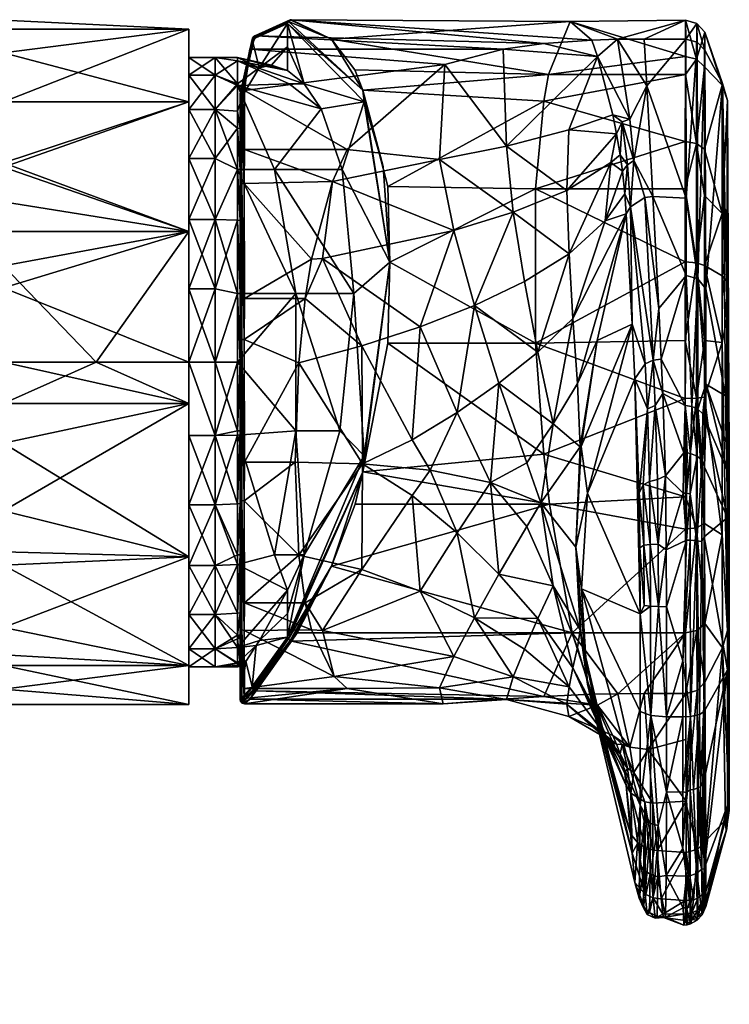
# Model space of a CAD drawing. Header units: centimetres. Extents: x -7.2 to 4.3, y -21.6 to 5.9.
# Tile 6 of 6: x -0.7 to 4.3, y -1.3 to 5.7. Entities that reach past the tile are written whole.
import ezdxf

# ---------------------------------------------------------------- set-up
doc = ezdxf.new("R2010")
doc.units = ezdxf.units.CM
doc.layers.get('0').update_dxf_attribs({"true_color": 0x5890e1})

msp = doc.modelspace()

# ---------------------------------------------------------------- meshes
at = {"color": 121, "true_color": 0xa6e5e5}
mesh = msp.add_polyface(dxfattribs=at)
corners = [(0.4824, 4.1826, 46.8178), (0.4824, 5.105, 46.1488), (-0.8384, 4.6702, 46.5474), (-0.8384, 5.105, 46.1488), (-0.8384, 5.4535, 45.6122), (0.4824, 5.6228, 45.1338), (-0.8384, 5.6228, 45.1338), (-0.8384, 5.687, 44.6901), (0.4824, 5.6228, 43.9942), (-0.8384, 5.6228, 43.9942), (-0.8384, 5.105, 42.9793), (0.4824, 5.105, 42.9793), (-0.8384, 4.6401, 42.5594), (0.4824, 4.1826, 42.3102), (-1.0033, 4.5597, 42.5027), (-0.8384, 4.3939, 42.4096), (-1.3357, 5.6804, 44.7217), (0.4824, 4.7003, 46.1991), (0.4824, 5.2943, 45.3386), (0.4824, 5.4203, 44.3007), (0.4824, 5.0495, 43.3232), (0.4824, 4.267, 42.6298), (0.8481, 4.9144, 45.9562), (0.8481, 4.6229, 46.244), (0.8481, 5.1608, 46.0316), (0.8481, 4.5086, 46.618), (0.8481, 4.2596, 46.4841), (0.8501, 4.5142, 46.6272), (0.8281, 4.6229, 46.2482), (0.8281, 4.9168, 45.9584), (0.8281, 5.2332, 45.4531), (0.8281, 5.0392, 45.7977), (0.8704, 5.1594, 45.5871), (0.6684, 4.7003, 42.929), (0.6684, 4.267, 42.6298), (0.6684, 5.0495, 43.3232), (0.6684, 5.2943, 43.7894), (0.6684, 5.4203, 44.3007), (0.6684, 5.4203, 44.8274), (0.6684, 4.267, 46.4982), (0.6684, 4.7003, 46.1991), (0.6684, 5.0495, 45.8048), (0.6684, 5.2943, 45.3386), (0.8281, 4.6229, 42.8798), (0.8281, 5.2215, 43.6492), (0.8281, 5.3973, 44.2274), (0.8281, 5.4212, 44.6662)]
mesh.append_faces([[corners[k] for k in face] for face in [(0, 1, 2), (2, 1, 3), (3, 1, 4), (4, 1, 5), (6, 5, 7), (6, 4, 5), (5, 8, 7), (7, 8, 9), (9, 8, 10), (10, 8, 11), (12, 11, 13), (12, 10, 11), (12, 14, 10), (12, 15, 14), (9, 16, 7), (16, 6, 7), (1, 17, 18), (5, 18, 19), (8, 19, 20), (11, 20, 21), (13, 11, 21), (11, 8, 20), (8, 5, 19), (5, 1, 18), (1, 0, 17), (22, 23, 24), (24, 23, 25), (25, 23, 26), (24, 25, 27), (28, 26, 23), (29, 23, 22), (30, 31, 32), (31, 29, 22), (29, 28, 23), (21, 33, 34), (21, 20, 33), (33, 20, 35), (35, 20, 36), (36, 20, 19), (37, 19, 38), (37, 36, 19), (39, 40, 17), (17, 40, 41), (18, 41, 42), (38, 18, 42), (38, 19, 18), (18, 17, 41), (43, 34, 33), (35, 43, 33), (35, 44, 43), (35, 36, 44), (44, 36, 45), (45, 36, 37), (46, 37, 38), (30, 38, 42), (41, 30, 42), (41, 31, 30), (41, 29, 31), (41, 40, 29), (29, 40, 28), (28, 40, 39), (30, 46, 38), (46, 45, 37)]], dxfattribs={"color": 121})
mesh = msp.add_polyface(dxfattribs=at)
corners = [(1.1852, 5.3282, 44.3882), (1.0701, 5.366, 44.7089), (1.1852, 5.4953, 44.4393), (0.982, 5.3472, 45.0067), (1.1852, 5.6625, 44.4904), (0.9327, 5.5484, 45.2877), (0.8704, 5.1594, 45.5871), (0.8481, 5.1608, 46.0316), (0.8481, 4.9144, 45.9562), (1.7299, 5.1044, 43.0098), (1.5746, 4.6229, 43.2362), (1.4244, 5.0552, 43.7295), (1.3027, 5.2331, 44.0766), (1.913, 3.9626, 42.239), (3.0096, 5.5203, 45.4584), (1.2132, 5.6894, 44.5012), (0.9624, 5.5754, 45.3032), (2.7196, 5.4807, 45.5528), (0.917, 5.4807, 45.5528), (2.3049, 5.3705, 45.771), (0.8786, 5.185, 46.0502), (1.6095, 4.7659, 46.4754), (0.8786, 4.7659, 46.4754), (1.5047, 4.5364, 46.6366), (0.875, 4.5243, 46.6436), (2.2677, 4.6948, 46.5721), (1.665, 5.3318, 43.2915), (1.7201, 5.1883, 43.0887), (1.4975, 5.5512, 43.7545), (1.191, 5.6776, 44.4924), (1.8651, 4.6431, 42.5654), (1.2032, 5.6874, 44.4972), (0.8501, 4.5142, 46.6272), (0.8501, 5.1694, 46.0382), (0.8584, 4.5205, 46.6374), (0.8613, 5.1807, 46.0469), (0.9516, 5.5742, 45.3001), (0.9348, 5.5589, 45.2916), (0.9414, 5.5684, 45.296), (0.8281, 5.0392, 45.7977), (0.8281, 5.2332, 45.4531), (0.8281, 5.4212, 44.6662), (0.8281, 5.3973, 44.2274), (1.1966, 5.2331, 43.9312), (0.8281, 5.2215, 43.6492), (1.0921, 4.6229, 42.9564), (0.8281, 4.6229, 42.8798)]
mesh.append_faces([[corners[k] for k in face] for face in [(0, 1, 2), (2, 1, 3), (4, 3, 5), (4, 2, 3), (3, 6, 5), (5, 6, 7), (7, 6, 8), (9, 10, 11), (12, 9, 11), (12, 4, 9), (12, 2, 4), (12, 0, 2), (9, 13, 10), (14, 15, 16), (17, 16, 18), (19, 18, 20), (21, 20, 22), (23, 22, 24), (23, 21, 22), (21, 19, 20), (25, 21, 23), (26, 27, 28), (4, 27, 9), (4, 29, 27), (27, 30, 9), (27, 29, 28), (29, 31, 28), (28, 31, 15), (30, 27, 13), (7, 32, 33), (33, 34, 24), (35, 24, 22), (20, 35, 22), (35, 33, 24), (32, 34, 33), (16, 15, 36), (18, 36, 35), (20, 18, 35), (5, 37, 29), (4, 5, 29), (5, 7, 37), (37, 7, 33), (38, 33, 35), (36, 38, 35), (36, 31, 38), (36, 15, 31), (18, 16, 36), (29, 37, 38), (31, 29, 38), (37, 33, 38), (39, 8, 6), (40, 6, 3), (41, 3, 1), (0, 41, 1), (0, 42, 41), (0, 12, 42), (42, 12, 43), (44, 43, 11), (45, 11, 10), (45, 46, 44), (11, 45, 44), (12, 11, 43), (44, 42, 43), (41, 40, 3)]], dxfattribs={"color": 121})
mesh = msp.add_polyface(dxfattribs=at)
corners = [(2.9497, 4.4849, 42.4604), (1.913, 3.9626, 42.239), (1.898, 4.5021, 42.4705), (3.0096, 5.1091, 42.984), (1.7201, 5.1883, 43.0887), (3.0441, 5.3, 43.2409), (1.665, 5.3318, 43.2915), (1.4975, 5.5512, 43.7545), (3.1968, 5.6764, 44.3046), (1.2132, 5.6894, 44.5012), (3.3508, 5.5442, 45.395), (3.0096, 5.5203, 45.4584), (2.3049, 5.3705, 45.771), (2.7196, 5.4807, 45.5528), (0.917, 5.4807, 45.5528), (0.9624, 5.5754, 45.3032), (2.9506, 3.3859, 42.1293), (3.5335, 5.55, 45.3788), (4.0191, 5.685, 44.4047), (4.0176, 5.428, 43.464), (4.0164, 3.9647, 42.2322), (4.0167, 4.822, 42.6985), (4.0173, 5.3, 43.2409), (3.5966, 4.3066, 48.3925), (3.4464, 4.2564, 47.8177), (3.2167, 3.5631, 47.993), (3.5863, 4.4493, 48.0284), (3.5687, 4.6103, 47.6389), (3.4872, 4.6718, 47.303), (3.5526, 4.7264, 47.3668), (3.5276, 4.8764, 47.0205), (3.1729, 4.4737, 47.1086), (3.1879, 4.9055, 46.6236), (3.5008, 5.013, 46.7059), (3.3912, 5.4284, 45.7038), (2.7434, 4.7902, 46.5799), (2.2677, 4.6948, 46.5721), (1.6095, 4.7659, 46.4754), (2.3681, 4.1897, 46.9235), (2.5149, 3.6549, 47.2213), (2.7918, 4.3181, 46.9913), (1.5047, 4.5364, 46.6366), (2.8719, 3.8258, 47.3662), (3.1895, 4.0218, 47.5569), (3.6508, 4.6874, 47.6601), (3.6224, 4.9812, 46.9013), (3.5668, 4.9611, 46.898), (3.6052, 4.6553, 47.6513), (3.6272, 4.3572, 48.4079), (1.8651, 4.6431, 42.5654), (1.7299, 5.1044, 43.0098)]
mesh.append_faces([[corners[k] for k in face] for face in [(0, 1, 2), (3, 2, 4), (5, 4, 6), (7, 5, 6), (7, 8, 5), (7, 9, 8), (8, 9, 10), (10, 9, 11), (12, 13, 14), (13, 11, 15), (5, 3, 4), (3, 0, 2), (0, 16, 1), (17, 18, 8), (10, 17, 8), (8, 19, 5), (20, 16, 0), (0, 3, 21), (3, 5, 22), (23, 24, 25), (23, 26, 24), (24, 26, 27), (28, 27, 29), (30, 28, 29), (30, 31, 28), (30, 32, 31), (30, 33, 32), (32, 33, 34), (35, 34, 13), (12, 35, 13), (12, 36, 35), (12, 37, 36), (10, 11, 34), (34, 11, 13), (38, 39, 40), (36, 40, 35), (36, 38, 40), (36, 41, 38), (39, 42, 40), (42, 43, 40), (40, 43, 31), (35, 31, 32), (34, 35, 32), (35, 40, 31), (25, 24, 43), (43, 24, 28), (31, 43, 28), (28, 24, 27), (44, 45, 46), (47, 46, 29), (27, 47, 29), (27, 26, 47), (47, 26, 48), (10, 34, 17), (17, 34, 45), (45, 34, 33), (46, 33, 30), (29, 46, 30), (26, 23, 48), (46, 45, 33), (47, 44, 46), (49, 1, 50), (1, 4, 2)]], dxfattribs={"color": 121})
mesh = msp.add_polyface(dxfattribs=at)
corners = [(4.3138, 4.0811, 42.7724), (4.3174, 5.1139, 45.2191), (4.3138, 3.8291, 42.6759), (4.2794, 4.3099, 42.7476), (4.2807, 5.2242, 43.8371), (4.3275, 2.9811, 50.5073), (4.153, 4.7679, 42.7627), (4.1539, 5.3529, 43.5018), (4.1528, 4.4377, 42.5301), (4.1526, 3.9402, 42.3126), (4.2793, 3.8664, 42.5537), (4.1553, 5.601, 44.41), (4.283, 5.2346, 45.2617), (4.1569, 5.4725, 45.3454), (4.1631, 3.7731, 49.8811), (4.3033, 3.0123, 50.743), (4.0207, 5.5519, 45.3736), (4.0191, 5.685, 44.4047), (3.7233, 5.5519, 45.3735), (3.5335, 5.55, 45.3788), (4.0176, 5.428, 43.464), (3.1968, 5.6764, 44.3046), (3.0441, 5.3, 43.2409), (4.0173, 5.3, 43.2409), (3.0096, 5.1091, 42.984), (4.0167, 4.822, 42.6985), (2.9497, 4.4849, 42.4604), (4.0165, 4.4849, 42.4604), (4.0164, 3.9647, 42.2322), (4.1008, 5.5304, 45.3658), (4.0991, 5.6625, 44.4085), (4.0968, 4.808, 42.7163), (4.0964, 3.9581, 42.2538), (4.0977, 5.4084, 43.4756), (4.107, 3.8437, 49.886), (4.0237, 4.4181, 48.4635), (4.0228, 3.8673, 49.8952), (3.8281, 3.6335, 50.4873), (3.7859, 4.4306, 48.4304), (3.7423, 5.2195, 46.3031), (3.5966, 4.3066, 48.3925), (3.6382, 3.5226, 50.4156), (3.6272, 4.3572, 48.4079), (3.7292, 4.4229, 48.4281), (3.7876, 3.265, 51.3702), (3.6224, 4.9812, 46.9013), (3.6508, 4.6874, 47.6601), (3.6052, 4.6553, 47.6513)]
mesh.append_faces([[corners[k] for k in face] for face in [(0, 1, 2), (0, 3, 1), (1, 3, 4), (1, 5, 2), (6, 7, 4), (3, 6, 4), (3, 8, 6), (3, 9, 8), (3, 10, 9), (7, 11, 4), (4, 11, 12), (12, 11, 13), (13, 14, 12), (12, 14, 15), (16, 17, 18), (18, 17, 19), (17, 20, 21), (22, 20, 23), (24, 23, 25), (26, 25, 27), (28, 26, 27), (29, 13, 30), (16, 30, 17), (16, 29, 30), (6, 31, 7), (6, 8, 31), (31, 8, 32), (27, 32, 28), (27, 31, 32), (27, 25, 31), (31, 25, 23), (33, 23, 20), (17, 33, 20), (17, 30, 33), (33, 30, 11), (7, 33, 11), (7, 31, 33), (33, 31, 23), (8, 9, 32), (11, 30, 13), (1, 4, 12), (3, 0, 10), (10, 0, 2), (1, 12, 5), (14, 13, 34), (16, 35, 29), (29, 35, 34), (13, 29, 34), (35, 36, 34), (37, 36, 38), (36, 35, 38), (38, 35, 39), (39, 35, 16), (18, 39, 16), (40, 41, 42), (43, 37, 38), (43, 42, 44), (18, 19, 39), (39, 19, 45), (46, 42, 43), (38, 46, 43), (38, 39, 46), (46, 39, 45), (42, 46, 47)]], dxfattribs={"color": 121})
mesh = msp.add_polyface(dxfattribs=at)
corners = [(4.3138, 3.8291, 42.6759), (4.3275, 2.9811, 50.5073), (4.3305, 1.0998, 51.603), (4.3033, 3.0123, 50.743), (4.1631, 3.7731, 49.8811), (4.1632, 3.0947, 51.5367), (4.3074, 2.6784, 51.3901), (4.3118, 2.4839, 51.656), (4.1622, 2.8339, 52.1131), (4.3171, 2.1463, 51.842), (4.1545, 2.5046, 52.6179), (4.283, 5.2346, 45.2617), (4.3287, 2.6698, 51.1353), (4.3301, 2.2218, 51.6769), (4.107, 3.8437, 49.886), (4.1071, 2.9163, 52.1192), (4.1415, 2.8844, 52.1047), (4.1365, 2.5519, 52.6371), (4.0228, 3.8673, 49.8952), (4.0633, 2.9366, 52.1282), (4.1017, 2.5814, 52.6646), (4.0989, 1.9793, 52.9564), (4.0171, 2.9432, 52.1313), (4.0551, 2.6007, 52.6818), (4.0521, 2.3151, 52.8884), (4.0301, 2.6054, 52.6859), (4.0267, 2.318, 52.8943), (4.0056, 2.6065, 52.6876), (4.0017, 2.3191, 52.896), (4.1508, 2.0071, 52.8601), (3.8766, 2.443, 52.8258), (3.858, 3.0294, 51.9414), (3.8463, 3.2735, 51.3725), (3.8281, 3.6335, 50.4873), (3.8182, 2.4157, 52.8332), (3.8028, 2.9438, 52.1091), (3.7876, 3.265, 51.3702), (4.3138, 3.5602, 42.614), (4.3174, 1.3417, 44.0659), (4.2794, 3.3903, 42.4666), (4.2793, 3.8664, 42.5537), (4.1526, 3.9402, 42.3126), (4.1528, 3.4059, 42.2147), (4.153, 3.0022, 42.2229), (4.2807, 2.0228, 42.8587), (4.1539, 2.1039, 42.5085), (4.0964, 3.9581, 42.2538), (4.0968, 2.9949, 42.162), (4.0165, 3.4058, 42.1305), (4.0167, 2.9932, 42.1393), (4.0164, 3.9647, 42.2322), (4.0173, 2.2937, 42.3217), (4.0977, 2.0725, 42.4557)]
mesh.append_faces([[corners[k] for k in face] for face in [(0, 1, 2), (3, 4, 5), (6, 5, 7), (6, 3, 5), (5, 8, 7), (7, 8, 9), (9, 8, 10), (1, 11, 3), (12, 3, 6), (13, 6, 7), (13, 12, 6), (12, 1, 3), (5, 14, 15), (16, 15, 17), (8, 17, 10), (8, 16, 17), (8, 5, 16), (16, 5, 15), (14, 18, 19), (15, 19, 20), (17, 20, 21), (18, 22, 19), (19, 22, 23), (20, 23, 24), (23, 22, 25), (26, 25, 27), (28, 26, 27), (24, 23, 26), (26, 23, 25), (5, 4, 14), (10, 17, 29), (19, 23, 20), (21, 20, 24), (15, 14, 19), (15, 20, 17), (27, 25, 22), (30, 28, 27), (31, 27, 22), (32, 22, 18), (33, 32, 18), (32, 31, 22), (31, 30, 27), (34, 30, 35), (30, 31, 35), (31, 32, 36), (37, 38, 39), (37, 0, 38), (40, 39, 41), (41, 39, 42), (42, 39, 43), (43, 39, 44), (45, 43, 44), (41, 42, 46), (46, 42, 47), (48, 47, 49), (48, 46, 47), (48, 50, 46), (42, 43, 47), (47, 43, 45), (51, 47, 52), (51, 49, 47), (52, 47, 45), (0, 37, 40), (40, 37, 39)]], dxfattribs={"color": 121})
mesh = msp.add_polyface(dxfattribs=at)
corners = [(-0.8384, 3.2518, 47.0024), (0.4824, 3.2518, 47.0024), (-0.8384, 3.7801, 46.9445), (0.4824, 4.1826, 46.8178), (-0.8384, 4.1826, 46.8178), (-0.8384, 4.6702, 46.5474), (-0.8384, 4.3939, 42.4096), (0.4824, 4.1826, 42.3102), (-0.8384, 3.9382, 42.2243), (-0.8384, 4.6401, 42.5594), (0.4824, 3.2518, 42.1256), (-0.178, 3.2518, 42.1256), (-0.8384, 3.2518, 42.1256), (-0.8798, 3.8341, 46.9319), (-1.3631, 4.2377, 46.806), (-1.3917, 3.6629, 42.1029), (-1.0033, 4.5597, 42.5027), (0.4824, 2.9579, 42.1434), (-0.8384, 2.9579, 42.1434), (-0.8384, 2.6747, 42.1949), (0.4824, 1.8666, 42.5572), (-0.8384, 2.1923, 46.7602), (0.4824, 1.8666, 46.5708), (0.4824, 2.9579, 46.9846), (-0.8384, 2.9579, 46.9846), (-1.3576, 2.782, 42.1231), (-1.3432, 3.2518, 42.0783), (0.4824, 3.2518, 42.3796), (0.4824, 2.2366, 42.6298), (0.4824, 2.7291, 46.6849), (0.4824, 3.2518, 46.7484), (0.4824, 3.7745, 46.6849), (0.4824, 4.7003, 46.1991), (0.4824, 4.267, 42.6298), (0.6684, 3.7745, 42.4431), (0.6684, 3.2518, 42.3796), (0.6684, 4.267, 42.6298), (0.6684, 2.2366, 42.6298), (0.6684, 2.7291, 42.4431), (0.6684, 2.2366, 46.4982), (0.6684, 2.7291, 46.6849), (0.6684, 3.2518, 46.7484), (0.6684, 3.7745, 46.6849), (0.6684, 4.267, 46.4982), (0.8281, 3.7411, 42.4481), (0.8281, 4.6229, 42.8798), (0.8281, 4.2611, 46.487), (0.8281, 3.7411, 46.6799), (0.8281, 3.2518, 46.7358), (0.8281, 2.7625, 46.6799), (0.8281, 2.2425, 46.487), (0.8281, 2.732, 42.4554), (0.8281, 3.2518, 42.3922)]
mesh.append_faces([[corners[k] for k in face] for face in [(0, 1, 2), (2, 1, 3), (4, 3, 5), (4, 2, 3), (6, 7, 8), (6, 9, 7), (10, 11, 7), (7, 11, 8), (8, 11, 12), (4, 13, 2), (4, 5, 14), (12, 15, 8), (16, 6, 8), (10, 17, 11), (11, 17, 18), (12, 11, 18), (18, 17, 19), (19, 17, 20), (21, 22, 23), (24, 23, 0), (24, 21, 23), (23, 1, 0), (19, 25, 18), (26, 12, 18), (17, 10, 27), (28, 17, 27), (28, 20, 17), (23, 29, 30), (1, 30, 31), (3, 31, 32), (7, 33, 27), (10, 7, 27), (3, 1, 31), (1, 23, 30), (23, 22, 29), (34, 35, 27), (33, 34, 27), (33, 36, 34), (37, 28, 38), (29, 39, 40), (30, 40, 41), (31, 41, 42), (43, 31, 42), (43, 32, 31), (30, 29, 40), (28, 27, 38), (38, 27, 35), (31, 30, 41), (34, 44, 35), (34, 36, 44), (44, 36, 45), (46, 43, 42), (47, 42, 41), (48, 41, 49), (48, 47, 41), (41, 40, 49), (49, 40, 50), (50, 40, 39), (37, 38, 51), (51, 38, 52), (52, 38, 35), (44, 52, 35), (47, 46, 42)]], dxfattribs={"color": 121})
mesh = msp.add_polyface(dxfattribs=at)
corners = [(1.5573, 2.7625, 42.709), (1.7299, 2.585, 42.2396), (1.3023, 1.8807, 43.0527), (1.6564, 3.7411, 42.77), (1.913, 3.9626, 42.239), (1.5746, 4.6229, 43.2362), (0.8481, 3.7411, 46.6766), (0.8481, 4.5086, 46.618), (0.8481, 4.2596, 46.4841), (0.8481, 3.4101, 46.9667), (0.8481, 3.2518, 46.7325), (0.8481, 2.7625, 46.6766), (0.8481, 2.2753, 46.7651), (0.8481, 2.244, 46.4841), (1.3553, 3.9857, 46.8893), (0.875, 4.5243, 46.6436), (0.8786, 3.7042, 46.96), (1.3105, 3.7042, 46.96), (0.875, 3.4121, 46.9967), (1.2646, 3.2474, 47.0024), (0.8786, 2.5389, 46.8958), (1.2397, 2.5389, 46.8958), (0.875, 2.2632, 46.7925), (1.5047, 4.5364, 46.6366), (1.7174, 2.5265, 46.9364), (1.7144, 3.3681, 47.0313), (1.4331, 3.9885, 46.889), (2.3681, 4.1897, 46.9235), (2.13, 3.5018, 47.1085), (1.2658, 1.8781, 46.5786), (1.7201, 2.4714, 42.2581), (0.8501, 2.271, 46.7749), (0.8501, 3.4108, 46.9775), (0.8501, 4.5142, 46.6272), (0.8584, 2.2661, 46.7859), (0.8584, 3.4116, 46.9895), (0.8584, 4.5205, 46.6374), (0.8281, 2.2425, 46.487), (0.8281, 2.7625, 46.6799), (0.8281, 3.2518, 46.7358), (0.8281, 3.7411, 46.6799), (0.8281, 4.2611, 46.487), (1.0921, 4.6229, 42.9564), (1.2426, 3.7411, 42.5593), (1.2426, 2.7625, 42.5593), (0.8281, 3.2518, 42.3922), (0.8281, 2.732, 42.4554), (0.8281, 3.7411, 42.4481), (0.8281, 4.6229, 42.8798), (1.0921, 1.8807, 42.9564), (0.8281, 4.6229, 46.2482), (0.6684, 4.267, 46.4982)]
mesh.append_faces([[corners[k] for k in face] for face in [(0, 1, 2), (0, 3, 1), (1, 3, 4), (4, 3, 5), (6, 7, 8), (6, 9, 7), (6, 10, 9), (9, 10, 11), (12, 11, 13), (12, 9, 11), (14, 15, 16), (17, 16, 18), (19, 18, 20), (21, 20, 22), (21, 19, 20), (19, 17, 18), (17, 14, 16), (14, 23, 15), (21, 24, 19), (19, 24, 25), (17, 25, 26), (14, 26, 23), (14, 17, 26), (27, 23, 26), (28, 26, 25), (17, 19, 25), (29, 24, 21), (4, 30, 1), (9, 31, 32), (7, 32, 33), (32, 34, 35), (33, 35, 36), (16, 15, 18), (7, 9, 32), (9, 12, 31), (35, 22, 18), (36, 18, 15), (36, 35, 18), (34, 22, 35), (31, 34, 32), (32, 35, 33), (18, 22, 20), (37, 13, 11), (38, 11, 10), (39, 10, 40), (39, 38, 10), (10, 6, 40), (40, 6, 41), (41, 6, 8), (3, 42, 5), (3, 43, 42), (3, 0, 43), (43, 0, 44), (45, 44, 46), (45, 43, 44), (45, 47, 43), (43, 47, 48), (0, 2, 44), (46, 44, 49), (50, 41, 8), (38, 37, 11), (42, 43, 48), (41, 50, 51)]], dxfattribs={"color": 121})
mesh = msp.add_polyface(dxfattribs=at)
corners = [(1.7201, 2.4714, 42.2581), (3.051, 2.2392, 42.3458), (1.6651, 2.2392, 42.3459), (3.0096, 2.5956, 42.2156), (1.898, 3.3859, 42.1293), (2.9506, 3.3859, 42.1293), (1.913, 3.9626, 42.239), (4.0164, 3.9647, 42.2322), (4.0165, 3.4058, 42.1305), (4.0167, 2.9932, 42.1393), (4.0173, 2.2937, 42.3217), (3.276, 2.6503, 48.9608), (3.2371, 1.9334, 48.8764), (3.3216, 2.3177, 50.0504), (3.6382, 3.5226, 50.4156), (3.6579, 3.132, 51.3741), (3.3883, 3.4048, 48.8116), (3.5966, 4.3066, 48.3925), (3.6951, 1.4598, 52.86), (3.688, 2.3184, 52.7503), (3.7168, 2.3772, 52.7752), (3.7468, 2.919, 52.0989), (3.7315, 3.2397, 51.3608), (3.6272, 4.3572, 48.4079), (3.7621, 2.4006, 52.8109), (3.8028, 2.9438, 52.1091), (3.8182, 2.4157, 52.8332), (3.858, 3.0294, 51.9414), (3.7876, 3.265, 51.3702), (3.8463, 3.2735, 51.3725), (3.8281, 3.6335, 50.4873), (3.7292, 4.4229, 48.4281), (1.7144, 3.3681, 47.0313), (1.7174, 2.5265, 46.9364), (2.0728, 2.6986, 47.0841), (2.13, 3.5018, 47.1085), (2.3929, 2.893, 47.2718), (2.5149, 3.6549, 47.2213), (2.69, 3.1021, 47.4861), (2.9678, 3.3234, 47.7229), (3.0768, 2.8127, 48.0642), (3.2167, 3.5631, 47.993), (3.2503, 3.1005, 48.4217), (3.2676, 2.6481, 48.8691), (2.9888, 2.2495, 47.8422), (2.8892, 2.5339, 47.7233), (2.6301, 2.3946, 47.3677), (2.1991, 2.4813, 47.0843), (2.3681, 4.1897, 46.9235), (1.4331, 3.9885, 46.889), (3.1895, 4.0218, 47.5569), (2.8719, 3.8258, 47.3662), (2.3929, 2.0352, 47.0095), (2.0728, 2.3012, 46.9626)]
mesh.append_faces([[corners[k] for k in face] for face in [(0, 1, 2), (0, 3, 1), (0, 4, 3), (3, 4, 5), (5, 4, 6), (7, 8, 5), (5, 8, 9), (3, 9, 10), (3, 5, 9), (1, 3, 10), (11, 12, 13), (14, 13, 15), (14, 11, 13), (14, 16, 11), (14, 17, 16), (18, 19, 15), (13, 18, 15), (19, 20, 21), (15, 21, 22), (14, 22, 23), (24, 25, 21), (20, 24, 21), (26, 25, 24), (25, 27, 28), (21, 28, 22), (21, 25, 28), (28, 29, 30), (31, 28, 30), (28, 23, 22), (14, 15, 22), (15, 19, 21), (32, 33, 34), (35, 34, 36), (37, 36, 38), (39, 38, 40), (41, 40, 42), (17, 42, 16), (17, 41, 42), (34, 35, 32), (12, 11, 43), (43, 11, 16), (42, 43, 16), (42, 40, 43), (43, 40, 44), (44, 40, 45), (46, 45, 38), (36, 46, 38), (36, 47, 46), (36, 34, 47), (47, 34, 33), (46, 44, 45), (36, 37, 35), (35, 37, 48), (49, 35, 48), (41, 50, 39), (40, 41, 39), (39, 50, 51), (37, 39, 51), (37, 38, 39), (38, 45, 40), (47, 52, 46), (47, 33, 53), (6, 4, 0)]], dxfattribs={"color": 121})
mesh = msp.add_polyface(dxfattribs=at)
corners = [(4.3305, 1.0998, 51.603), (4.3275, 2.9811, 50.5073), (4.3287, 2.6698, 51.1353), (4.3305, 1.645, 51.7282), (4.3301, 2.2218, 51.6769), (4.1508, 2.0071, 52.8601), (4.3171, 2.1463, 51.842), (4.1545, 2.5046, 52.6179), (4.3184, 1.0613, 51.7287), (4.1508, 0.7642, 52.7006), (3.2112, 1.3243, 43.0705), (4.0176, 2.0628, 42.4352), (4.0191, 1.3237, 43.0713), (3.5357, 0.8908, 43.9543), (3.7233, 0.8923, 43.9488), (4.0207, 0.8923, 43.9489), (4.3118, 2.4839, 51.656), (4.1338, 1.9735, 52.9143), (4.0989, 1.9793, 52.9564), (4.1178, 0.743, 52.7698), (4.1365, 2.5519, 52.6371), (4.0521, 2.3151, 52.8884), (4.0514, 1.9831, 52.9834), (4.053, 0.7296, 52.8137), (4.0004, 1.1261, 52.9289), (4.0005, 0.7269, 52.8227), (4.0017, 2.3191, 52.896), (4.0257, 1.9841, 52.99), (4.0267, 2.318, 52.8943), (3.8842, 0.7269, 52.8227), (3.883, 1.5095, 52.9933), (3.8811, 1.9162, 52.9999), (3.8766, 2.443, 52.8258), (3.7709, 0.737, 52.7896), (3.8251, 1.5116, 52.9849), (3.7696, 1.5141, 52.9589), (3.7672, 1.9531, 52.961), (3.8228, 1.9566, 52.9871), (3.7168, 2.3772, 52.7752), (3.7621, 2.4006, 52.8109), (3.8182, 2.4157, 52.8332), (3.7221, 1.9479, 52.9197), (4.3275, 0.1528, 49.6426), (4.3138, 3.8291, 42.6759), (4.3174, 1.3417, 44.0659), (4.2807, 2.0228, 42.8587), (4.2794, 3.3903, 42.4666), (4.1539, 2.1039, 42.5085), (4.1553, 1.3904, 43.1227), (4.283, 1.2178, 44.0336), (4.1569, 0.9738, 43.97), (4.0977, 2.0725, 42.4557), (4.0991, 1.3403, 43.0871), (4.1008, 0.9143, 43.9546), (4.0173, 2.2937, 42.3217), (4.3305, 0.5641, 51.395)]
mesh.append_faces([[corners[k] for k in face] for face in [(0, 1, 2), (3, 2, 4), (3, 0, 2), (5, 6, 7), (5, 8, 6), (5, 9, 8), (10, 11, 12), (13, 12, 14), (12, 15, 14), (6, 4, 16), (6, 3, 4), (6, 8, 3), (3, 8, 0), (17, 18, 19), (9, 17, 19), (9, 5, 17), (17, 5, 20), (18, 17, 20), (18, 21, 22), (23, 22, 24), (25, 23, 24), (26, 27, 28), (21, 27, 22), (21, 28, 27), (27, 24, 22), (22, 23, 18), (18, 23, 19), (25, 24, 29), (29, 24, 30), (30, 24, 27), (31, 27, 26), (32, 31, 26), (31, 30, 27), (33, 29, 34), (35, 34, 36), (29, 30, 34), (34, 30, 31), (37, 31, 32), (38, 36, 39), (39, 36, 37), (40, 37, 32), (40, 39, 37), (34, 35, 33), (36, 34, 37), (37, 34, 31), (36, 41, 35), (0, 42, 43), (43, 42, 44), (44, 45, 46), (47, 45, 48), (45, 49, 48), (48, 49, 50), (51, 47, 48), (52, 48, 50), (53, 52, 50), (53, 15, 52), (52, 15, 12), (51, 12, 11), (54, 51, 11), (12, 51, 52), (52, 51, 48), (45, 44, 49), (0, 8, 55), (44, 42, 49)]], dxfattribs={"color": 121})
mesh = msp.add_polyface(dxfattribs=at)
corners = [(1.7299, 2.585, 42.2396), (1.1852, 1.2944, 43.1549), (1.3023, 1.8807, 43.0527), (1.1852, 1.6288, 43.2571), (1.1852, 1.4616, 43.206), (1.2526, 1.3243, 43.0705), (3.2112, 1.3243, 43.0705), (1.2132, 1.266, 43.1489), (1.4975, 1.7982, 42.6071), (3.051, 2.2392, 42.3458), (1.6651, 2.2392, 42.3459), (1.2658, 1.8781, 46.5786), (0.875, 2.2632, 46.7925), (0.8786, 1.5369, 46.2974), (1.3105, 1.5369, 46.2974), (1.3547, 1.3451, 46.0839), (0.875, 1.3408, 46.0778), (1.516, 1.0141, 45.5327), (0.8786, 0.9277, 45.3019), (1.6095, 0.9277, 45.3019), (0.875, 0.8562, 45.0163), (0.8786, 0.8181, 44.7151), (2.2934, 0.8197, 44.3887), (0.917, 0.851, 44.1374), (2.7196, 0.851, 44.1374), (0.9623, 0.912, 43.8779), (3.0096, 0.871, 44.037), (1.2397, 2.5389, 46.8958), (2.13, 1.6218, 46.5337), (2.3929, 2.0352, 47.0095), (2.0728, 2.3012, 46.9626), (1.7144, 1.7758, 46.5444), (1.7174, 2.5265, 46.9364), (1.4331, 1.3409, 46.0797), (2.3681, 1.1549, 45.9957), (2.1991, 2.4813, 47.0843), (2.2677, 0.9325, 45.4218), (0.9326, 0.9432, 43.8801), (0.8877, 1.1205, 44.205), (0.9615, 1.2335, 43.8339), (0.9841, 1.2705, 43.7523), (0.9515, 0.9147, 43.876), (0.8613, 0.8235, 44.7148), (0.9413, 0.9218, 43.8759), (1.2032, 1.27, 43.1467), (1.191, 1.2808, 43.1482), (0.9347, 0.9322, 43.8774), (1.7201, 2.4714, 42.2581), (0.8281, 1.2211, 43.7939), (1.2426, 2.7625, 42.5593), (1.0921, 1.8807, 42.9564), (0.8281, 1.8116, 42.9384)]
mesh.append_faces([[corners[k] for k in face] for face in [(0, 1, 2), (3, 2, 4), (4, 2, 1), (5, 6, 7), (5, 8, 6), (9, 8, 10), (11, 12, 13), (14, 13, 15), (14, 11, 13), (13, 16, 15), (15, 16, 17), (17, 16, 18), (19, 18, 20), (21, 19, 20), (21, 22, 19), (21, 23, 22), (22, 23, 24), (24, 23, 25), (26, 25, 7), (26, 24, 25), (19, 17, 18), (11, 27, 12), (28, 29, 30), (31, 30, 32), (11, 31, 32), (11, 14, 31), (31, 14, 33), (28, 33, 34), (35, 30, 29), (14, 15, 33), (33, 15, 17), (34, 17, 36), (17, 19, 36), (36, 19, 22), (34, 33, 17), (33, 28, 31), (31, 28, 30), (37, 38, 39), (1, 39, 40), (4, 40, 3), (4, 1, 40), (1, 37, 39), (25, 41, 7), (25, 23, 41), (41, 42, 43), (44, 43, 45), (44, 41, 43), (44, 7, 41), (46, 37, 45), (43, 46, 45), (37, 1, 45), (44, 8, 7), (44, 45, 8), (8, 45, 47), (45, 1, 47), (47, 1, 0), (8, 47, 10), (8, 5, 7), (40, 48, 3), (40, 39, 48), (49, 2, 50), (2, 3, 50), (50, 3, 51), (51, 3, 48)]], dxfattribs={"color": 121})
mesh = msp.add_polyface(dxfattribs=at)
corners = [(-0.8384, 1.9007, 42.5341), (0.4824, 1.8666, 42.5572), (-0.8384, 1.3619, 43.0232), (-0.8384, 2.6747, 42.1949), (0.4824, 1.0927, 43.4309), (-0.8384, 1.1683, 43.2973), (-0.8384, 0.9235, 43.8394), (0.4824, 0.8134, 44.564), (-0.8384, 0.8134, 44.564), (-0.8384, 1.092, 45.6959), (0.4824, 1.0927, 45.6972), (-0.8384, 1.8052, 46.5269), (0.4824, 1.8666, 46.5708), (-0.8384, 2.1923, 46.7602), (-1.4661, 2.2956, 42.2451), (-2.1465, 1.5886, 42.4452), (-1.1526, 1.2903, 43.1076), (-1.9991, 1.1229, 43.2498), (-1.4945, 0.9015, 43.9102), (-1.424, 0.8243, 44.7218), (-1.7172, 1.5071, 46.2908), (-1.9536, 2.6488, 47.0304), (0.4824, 2.2366, 42.6298), (0.4824, 1.4541, 43.3232), (0.4824, 1.0834, 44.3007), (0.4824, 1.2094, 45.3386), (0.4824, 1.8033, 46.1991), (0.4824, 2.7291, 46.6849), (0.6684, 2.2366, 42.6298), (0.6684, 1.8033, 42.929), (0.6684, 1.4541, 43.3232), (0.6684, 1.2094, 43.7894), (0.6684, 1.0834, 44.3007), (0.6684, 1.0834, 44.8274), (0.6684, 1.2094, 45.3386), (0.6684, 1.4541, 45.8048), (0.6684, 1.8033, 46.1991), (0.6684, 2.2366, 46.4982), (0.8281, 1.8807, 46.2482), (0.8281, 1.4645, 45.7977), (0.8281, 1.3068, 45.5301), (0.8281, 1.1063, 44.9006), (0.8281, 1.0917, 44.7888), (0.8281, 1.0825, 44.4618), (0.8281, 1.1102, 44.2032), (0.8281, 1.2211, 43.7939), (0.8281, 1.8116, 42.9384), (0.8281, 2.732, 42.4554)]
mesh.append_faces([[corners[k] for k in face] for face in [(0, 1, 2), (0, 3, 1), (1, 4, 2), (2, 4, 5), (5, 4, 6), (6, 4, 7), (8, 7, 9), (8, 6, 7), (7, 10, 9), (9, 10, 11), (11, 10, 12), (13, 11, 12), (3, 0, 14), (14, 0, 15), (15, 0, 16), (17, 16, 18), (0, 2, 16), (16, 2, 5), (18, 5, 6), (8, 18, 6), (8, 19, 18), (8, 9, 19), (19, 9, 20), (9, 11, 20), (20, 11, 13), (13, 21, 20), (16, 5, 18), (22, 23, 1), (1, 23, 4), (4, 23, 24), (7, 24, 25), (10, 25, 26), (12, 26, 27), (12, 10, 26), (10, 7, 25), (7, 4, 24), (28, 29, 22), (22, 29, 23), (23, 29, 30), (31, 23, 30), (31, 24, 23), (31, 32, 24), (24, 32, 33), (25, 33, 34), (35, 25, 34), (35, 26, 25), (35, 36, 26), (26, 36, 37), (27, 26, 37), (25, 24, 33), (38, 37, 36), (39, 36, 35), (40, 35, 34), (34, 33, 41), (41, 33, 42), (42, 33, 43), (43, 33, 32), (44, 32, 31), (45, 31, 30), (46, 30, 29), (28, 46, 29), (28, 47, 46), (46, 45, 30), (45, 44, 31)]], dxfattribs={"color": 121})
mesh = msp.add_polyface(dxfattribs=at)
corners = [(0.8481, 1.8807, 46.244), (0.8481, 2.2753, 46.7651), (0.8481, 2.244, 46.4841), (0.8481, 1.3644, 46.0592), (0.8481, 1.4672, 45.7958), (0.8481, 1.3097, 45.5286), (0.8481, 1.285, 45.4774), (0.8481, 0.8857, 45.0107), (0.8481, 1.1095, 44.9001), (0.8481, 1.0949, 44.7885), (0.8481, 0.8486, 44.7132), (0.8593, 1.0872, 44.471), (0.8877, 1.1205, 44.205), (0.9326, 0.9432, 43.8801), (0.8786, 0.8181, 44.7151), (0.8613, 0.8235, 44.7148), (0.917, 0.851, 44.1374), (0.9515, 0.9147, 43.876), (0.9347, 0.9322, 43.8774), (0.8501, 0.8377, 44.7139), (0.9413, 0.9218, 43.8759), (0.8501, 0.8751, 45.0128), (0.8501, 1.3559, 46.0659), (0.8501, 2.271, 46.7749), (0.8584, 0.8633, 45.015), (0.8584, 1.3464, 46.0734), (0.8584, 2.2661, 46.7859), (0.875, 0.8562, 45.0163), (0.8786, 1.5369, 46.2974), (0.875, 2.2632, 46.7925), (0.875, 1.3408, 46.0778), (0.8786, 0.9277, 45.3019), (0.8281, 1.0917, 44.7888), (0.8281, 1.0825, 44.4618), (0.8281, 1.1102, 44.2032), (0.9615, 1.2335, 43.8339), (0.8281, 1.2211, 43.7939), (0.8287, 1.2822, 45.4788), (0.8281, 1.3068, 45.5301), (0.8281, 1.1063, 44.9006), (0.8281, 1.4645, 45.7977), (0.8281, 1.8807, 46.2482), (0.8281, 2.732, 42.4554), (1.0921, 1.8807, 42.9564), (0.8281, 1.8116, 42.9384), (0.8281, 2.2425, 46.487), (0.6684, 1.2094, 45.3386), (0.6684, 1.0834, 44.3007), (0.6684, 1.4541, 45.8048), (0.6684, 1.8033, 46.1991), (0.6684, 2.2366, 46.4982)]
mesh.append_faces([[corners[k] for k in face] for face in [(0, 1, 2), (0, 3, 1), (0, 4, 3), (3, 4, 5), (6, 3, 5), (6, 7, 3), (6, 8, 7), (7, 8, 9), (10, 7, 9), (9, 11, 10), (10, 11, 12), (13, 10, 12), (14, 15, 16), (16, 15, 17), (10, 18, 19), (10, 13, 18), (20, 19, 18), (20, 15, 19), (10, 19, 7), (7, 19, 21), (3, 21, 22), (1, 22, 23), (21, 19, 24), (22, 24, 25), (23, 25, 26), (14, 27, 15), (28, 29, 30), (1, 3, 22), (3, 7, 21), (19, 15, 24), (24, 15, 27), (25, 27, 30), (26, 30, 29), (24, 27, 25), (21, 24, 22), (25, 30, 26), (22, 25, 23), (30, 27, 31), (11, 9, 32), (33, 11, 32), (33, 12, 11), (33, 34, 12), (12, 34, 35), (35, 34, 36), (6, 37, 8), (6, 5, 37), (37, 5, 38), (37, 39, 8), (8, 39, 32), (9, 8, 32), (5, 4, 38), (38, 4, 40), (40, 4, 0), (41, 0, 2), (42, 43, 44), (45, 41, 2), (41, 40, 0), (37, 46, 39), (37, 38, 46), (34, 33, 47), (38, 40, 48), (40, 41, 49), (41, 45, 50)]], dxfattribs={"color": 121})
mesh = msp.add_polyface(dxfattribs=at)
corners = [(3.2112, 1.3243, 43.0705), (1.4975, 1.7982, 42.6071), (3.051, 2.2392, 42.3458), (3.0096, 0.871, 44.037), (1.2132, 1.266, 43.1489), (3.3508, 0.8867, 43.9711), (4.0173, 2.2937, 42.3217), (4.0176, 2.0628, 42.4352), (3.5357, 0.8908, 43.9543), (4.0191, 1.3237, 43.0713), (3.6961, 0.7638, 52.7018), (3.6951, 1.4598, 52.86), (3.2769, 1.6378, 49.8431), (3.3216, 2.3177, 50.0504), (3.2371, 1.9334, 48.8764), (3.6925, 1.9305, 52.8707), (3.688, 2.3184, 52.7503), (3.7221, 1.9479, 52.9197), (3.7672, 1.9531, 52.961), (3.7168, 2.3772, 52.7752), (3.7245, 1.5182, 52.9177), (3.7696, 1.5141, 52.9589), (3.7709, 0.737, 52.7896), (3.2676, 2.6481, 48.8691), (2.9888, 2.2495, 47.8422), (3.6951, 0.0985, 52.4437), (3.3216, 0.9583, 49.6348), (3.2766, 1.2881, 48.5427), (3.2676, 1.345, 48.4707), (3.3898, 0.7452, 47.994), (3.2503, 1.2201, 47.8468), (3.2167, 1.0763, 47.2326), (3.0768, 1.6585, 47.7114), (2.9678, 1.4261, 47.1427), (2.69, 1.742, 47.0703), (2.5149, 1.4318, 46.5415), (2.3929, 2.0352, 47.0095), (2.3681, 1.1549, 45.9957), (2.7918, 1.0104, 45.9801), (2.8719, 1.209, 46.5662), (3.1895, 0.9398, 46.6147), (2.6301, 2.3946, 47.3677), (2.2677, 0.9325, 45.4218), (2.7434, 0.8492, 45.375), (3.1729, 0.816, 45.9903), (3.1879, 0.7291, 45.3468), (2.2934, 0.8197, 44.3887), (2.7196, 0.851, 44.1374), (3.3909, 0.8106, 44.2892), (3.4464, 0.5994, 46.6997), (2.8892, 2.0803, 47.5846), (2.13, 1.6218, 46.5337)]
mesh.append_faces([[corners[k] for k in face] for face in [(0, 1, 2), (0, 3, 4), (0, 5, 3), (2, 6, 7), (8, 0, 9), (8, 5, 0), (0, 2, 7), (10, 11, 12), (12, 11, 13), (14, 12, 13), (15, 16, 11), (17, 18, 19), (19, 16, 17), (17, 16, 15), (20, 15, 11), (21, 11, 22), (11, 10, 22), (15, 20, 17), (17, 20, 21), (21, 20, 11), (14, 23, 24), (10, 12, 25), (25, 12, 26), (12, 14, 26), (26, 14, 27), (27, 14, 28), (29, 28, 30), (31, 30, 32), (33, 32, 34), (35, 34, 36), (35, 37, 38), (39, 38, 40), (33, 40, 31), (32, 33, 31), (36, 34, 41), (38, 42, 43), (44, 43, 45), (31, 29, 30), (43, 46, 47), (48, 47, 3), (5, 48, 3), (48, 45, 43), (47, 48, 43), (29, 27, 28), (43, 44, 38), (38, 44, 40), (49, 31, 40), (30, 28, 32), (32, 28, 24), (50, 24, 41), (34, 50, 41), (34, 32, 50), (50, 32, 24), (40, 33, 39), (39, 33, 35), (38, 39, 35), (42, 46, 43), (36, 51, 35), (35, 51, 37), (37, 42, 38), (34, 35, 33), (28, 14, 24), (5, 8, 48)]], dxfattribs={"color": 121})
mesh = msp.add_polyface(dxfattribs=at)
corners = [(-6.0097, 0.2403, 63.6748), (-5.7683, 1.4972, 62.0562), (-5.7683, 0.0145, 63.0796), (-6.0097, -1.3202, 63.9607), (-6.02, -1.3202, 64.1322), (-5.9276, 0.48, 64.3067), (-5.2586, 1.1593, 61.7568), (-5.2586, -0.1456, 62.6574), (-5.7683, -1.3202, 63.3241), (-4.5976, 1.0373, 61.6488), (-4.5976, -0.2033, 62.5051), (-5.2586, -1.3202, 62.8727), (-3.9366, 1.1593, 61.7568), (-3.9366, -0.1456, 62.6574), (-4.5976, -1.3202, 62.7098), (-3.427, 1.4972, 62.0562), (-3.427, 0.0145, 63.0796), (-3.9366, -1.3202, 62.8727), (-3.1856, 1.9737, 62.4782), (-3.1856, 0.2403, 63.6748), (-3.427, -1.3202, 63.3241), (-3.1856, -1.3202, 63.9607), (-3.2677, 0.48, 64.3067), (-3.2677, -1.3202, 64.6365), (-4.938, 0.7908, 65.1264), (-5.5409, 0.6786, 64.8306), (-4.938, -1.3202, 65.5132), (-4.2573, -1.3202, 65.5132), (-4.2573, 0.7908, 65.1264), (-3.6544, -1.3202, 65.1968), (-3.6544, 0.6786, 64.8306), (-5.9276, -1.3202, 64.6365), (-5.5409, -1.3202, 65.1968), (-4.3701, 0.7699, 42.789), (-4.5976, 0.6102, 37.7365), (-3.7917, 0.84, 41.93), (-4.605, 0.8042, 43.4193), (-4.5976, 0.6207, 37.7237), (-3.37, 0.9128, 37.7365), (-5.8204, 0.922, 37.7237), (-3.3749, 0.922, 37.7237), (-4.5976, 0.7007, 37.6684), (-5.7832, 0.9929, 37.6684), (3.6576, -0.4532, 50.2579), (3.3216, 0.9583, 49.6348), (3.6382, -0.2447, 49.2637), (3.6951, 0.0985, 52.4437), (3.2766, 1.2881, 48.5427), (3.3898, 0.7452, 47.994), (3.5097, 0.2674, 48.6069), (3.6259, -0.1031, 48.6412), (3.5966, 0.2365, 47.1481), (3.5277, 0.5312, 45.6925), (3.1879, 0.7291, 45.3468), (3.5008, 0.5941, 45.3546), (3.1729, 0.816, 45.9903), (3.4872, 0.543, 46.0408), (3.5525, 0.4623, 46.0614), (3.568, 0.409, 46.3386), (3.4464, 0.5994, 46.6997), (3.5858, 0.3245, 46.7542), (3.2167, 1.0763, 47.2326), (3.3909, 0.8106, 44.2892), (3.1895, 0.9398, 46.6147), (3.5357, 0.8908, 43.9543), (3.6224, 0.5112, 45.5347), (3.5668, 0.5295, 45.5431), (3.6052, 0.3619, 46.3388)]
mesh.append_faces([[corners[k] for k in face] for face in [(0, 1, 2), (3, 0, 2), (0, 4, 5), (2, 6, 7), (8, 2, 7), (7, 9, 10), (11, 7, 10), (10, 12, 13), (14, 10, 13), (13, 15, 16), (17, 13, 16), (16, 18, 19), (20, 16, 19), (21, 22, 23), (21, 19, 22), (24, 25, 26), (27, 24, 26), (27, 28, 24), (27, 29, 28), (28, 29, 30), (4, 31, 5), (5, 31, 32), (25, 32, 26), (25, 5, 32), (29, 23, 30), (30, 23, 22), (10, 9, 12), (6, 9, 7), (33, 34, 35), (33, 36, 34), (34, 37, 38), (34, 39, 37), (40, 37, 41), (37, 42, 41), (43, 44, 45), (43, 46, 44), (47, 48, 49), (44, 47, 45), (52, 53, 54), (52, 55, 53), (52, 56, 55), (52, 57, 56), (56, 57, 58), (59, 58, 60), (51, 59, 60), (51, 61, 59), (51, 48, 61), (54, 53, 62), (63, 55, 56), (59, 56, 58), (59, 63, 56), (62, 64, 65), (54, 65, 66), (52, 66, 57), (52, 54, 66), (66, 67, 57), (67, 60, 58), (57, 67, 58), (54, 62, 65), (50, 45, 49), (49, 45, 47)]], dxfattribs={"color": 121})
mesh.append_faces([[corners[k] for k in face] for face in [(50, 49, 48), (48, 51, 50)]], dxfattribs={"vtx2": -1, "color": 121})
mesh = msp.add_polyface(dxfattribs=at)
corners = [(4.3305, 0.5641, 51.395), (4.3288, 0.0586, 50.3478), (4.3305, 1.0998, 51.603), (4.3301, 0.1283, 51.0368), (4.3275, 0.1528, 49.6426), (4.1508, 0.7642, 52.7006), (4.1508, 0.2777, 52.4561), (4.3184, 1.0613, 51.7287), (4.1508, -0.3554, 52.1378), (4.3171, 0.0983, 51.2153), (4.1545, -0.6325, 51.6589), (4.1622, -0.6231, 51.0563), (4.3124, -0.0701, 50.9035), (4.1632, -0.5171, 50.4324), (4.3072, -0.0879, 50.5152), (4.3034, -0.0082, 49.8425), (4.1631, -0.1537, 48.6806), (4.283, 1.2178, 44.0336), (4.1569, 0.9738, 43.97), (3.8225, -0.4115, 52.2474), (3.8807, -0.403, 52.2663), (3.8249, -0.0461, 52.5013), (3.8838, 0.1896, 52.6264), (3.8842, 0.7269, 52.8227), (3.7709, 0.737, 52.7896), (4.0237, 0.1044, 47.1448), (4.0216, 0.5657, 45.2879), (4.0207, 0.8923, 43.9489), (4.0221, 0.1271, 47.12), (4.0228, -0.2396, 48.6396), (4.1008, 0.9143, 43.9546), (4.107, -0.215, 48.6452), (4.1431, 0.2582, 52.4756), (4.1252, 0.231, 52.5056), (4.1178, 0.743, 52.7698), (4.1091, 0.22, 52.5213), (4.0744, 0.21, 52.5434), (4.053, 0.7296, 52.8137), (4.0523, 0.2063, 52.5552), (4.0004, 0.1913, 52.5883), (4.0227, 0.1878, 52.5825), (4.0005, 0.7269, 52.8227), (4.0257, -0.4088, 52.2584), (4.0004, -0.2105, 52.4125), (4.0514, -0.4045, 52.2535), (4.0989, -0.3862, 52.2332), (4.1338, -0.3578, 52.2016), (3.8157, -0.226, 48.6322), (3.7859, 0.1125, 47.1102), (3.753, 0.4931, 45.5273)]
mesh.append_faces([[corners[k] for k in face] for face in [(0, 1, 2), (0, 3, 1), (1, 4, 2), (5, 6, 7), (7, 8, 9), (9, 8, 10), (11, 12, 9), (12, 13, 14), (14, 13, 15), (15, 13, 16), (17, 16, 18), (17, 15, 16), (0, 7, 9), (3, 9, 12), (14, 3, 12), (14, 1, 3), (14, 15, 1), (1, 15, 4), (4, 15, 17), (3, 0, 9), (19, 20, 21), (20, 22, 21), (22, 23, 24), (25, 26, 27), (27, 30, 25), (25, 30, 31), (30, 18, 31), (31, 18, 16), (13, 31, 16), (6, 5, 32), (34, 35, 33), (36, 37, 38), (37, 40, 38), (29, 25, 31), (42, 43, 20), (39, 43, 40), (36, 45, 35), (33, 46, 32), (6, 8, 7)]], dxfattribs={"color": 121})
mesh.append_faces([[corners[k] for k in face] for face in [(28, 26, 25), (25, 29, 28), (33, 32, 5), (5, 34, 33), (36, 35, 34), (34, 37, 36), (39, 40, 37), (37, 41, 39), (22, 39, 41), (41, 23, 22), (43, 39, 22), (22, 20, 43), (44, 38, 40), (40, 43, 44), (38, 44, 45), (45, 36, 38), (35, 45, 46), (46, 33, 35), (32, 46, 8), (8, 6, 32), (28, 29, 47), (47, 48, 28), (28, 48, 49), (49, 26, 28), (27, 26, 49)]], dxfattribs={"vtx2": -1, "color": 121})
mesh = msp.add_polyface(dxfattribs=at)
corners = [(3.6576, -0.4532, 50.2579), (3.6875, -0.5645, 51.8465), (3.6951, 0.0985, 52.4437), (3.6923, -0.3217, 52.1686), (3.7866, -0.2214, 48.6315), (3.7579, -0.2171, 48.6309), (3.7292, 0.1202, 47.1125), (3.7859, 0.1125, 47.1102), (3.7311, -0.5352, 50.187), (3.7872, -0.5613, 50.1806), (3.7463, -0.6818, 50.973), (3.6382, -0.2447, 49.2637), (3.6355, -0.1193, 48.6394), (3.6289, 0.1836, 47.132), (3.6792, -0.1698, 48.6341), (3.7302, -0.2036, 48.6315), (3.8157, -0.226, 48.6322), (3.846, -0.5697, 50.1778), (3.8569, -0.6785, 50.7445), (3.8765, -0.6996, 51.8604), (3.8177, -0.6928, 51.854), (3.8024, -0.7081, 50.9677), (3.8225, -0.4115, 52.2474), (3.7669, -0.3935, 52.2282), (3.8249, -0.0461, 52.5013), (3.7695, -0.0333, 52.4785), (3.7218, -0.3652, 52.1976), (3.7244, -0.0132, 52.4423), (3.7163, -0.6275, 51.83), (3.7616, -0.6675, 51.845), (3.8838, 0.1896, 52.6264), (3.7709, 0.737, 52.7896), (3.6961, 0.7638, 52.7018), (3.5966, 0.2365, 47.1481), (3.6259, -0.1031, 48.6412), (3.5357, 0.8908, 43.9543), (3.7233, 0.8923, 43.9488), (3.6224, 0.5112, 45.5347), (3.753, 0.4931, 45.5273), (3.6508, 0.3304, 46.328), (3.6052, 0.3619, 46.3388), (3.5668, 0.5295, 45.5431), (3.5858, 0.3245, 46.7542), (3.8612, -0.7021, 50.9801), (4.0207, 0.8923, 43.9489)]
mesh.append_faces([[corners[k] for k in face] for face in [(0, 1, 2), (2, 1, 3), (8, 9, 10), (0, 10, 1), (0, 8, 10), (0, 11, 8), (12, 13, 14), (6, 5, 15), (7, 16, 4), (9, 17, 18), (19, 20, 21), (19, 22, 20), (23, 24, 25), (26, 25, 27), (3, 27, 2), (3, 26, 27), (3, 1, 26), (26, 1, 28), (23, 28, 29), (22, 29, 20), (22, 23, 29), (22, 24, 23), (24, 30, 31), (25, 31, 2), (27, 25, 2), (31, 32, 2), (31, 25, 24), (10, 9, 21), (29, 21, 20), (29, 10, 21), (29, 28, 10), (10, 28, 1), (18, 21, 9), (25, 26, 23), (23, 26, 28), (35, 36, 37), (37, 36, 38), (39, 38, 7), (6, 39, 7), (6, 13, 39), (39, 13, 40), (41, 39, 40), (41, 37, 39), (39, 37, 38), (33, 42, 13), (13, 42, 40), (21, 18, 43), (4, 9, 5), (15, 8, 14), (12, 11, 34)]], dxfattribs={"color": 121})
mesh.append_faces([[corners[k] for k in face] for face in [(4, 5, 6), (6, 7, 4), (15, 14, 13), (13, 6, 15), (33, 13, 12), (12, 34, 33), (16, 17, 9), (9, 4, 16), (8, 15, 5), (5, 9, 8), (14, 8, 11), (11, 12, 14), (38, 36, 44)]], dxfattribs={"vtx2": -1, "color": 121})
mesh = msp.add_polyface(dxfattribs=at)
corners = [(4.1622, -0.6231, 51.0563), (4.3171, 0.0983, 51.2153), (4.1545, -0.6325, 51.6589), (4.1626, -0.5803, 50.8044), (4.3124, -0.0701, 50.9035), (3.8765, -0.6996, 51.8604), (3.8024, -0.7081, 50.9677), (3.8612, -0.7021, 50.9801), (3.8807, -0.403, 52.2663), (3.8225, -0.4115, 52.2474), (4.0755, -0.5765, 50.3504), (4.0517, -0.5799, 50.3314), (4.0228, -0.2396, 48.6396), (4.107, -0.215, 48.6452), (4.0171, -0.7238, 51.0102), (4.0633, -0.7167, 51.0113), (4.0551, -0.7478, 51.6581), (4.0301, -0.754, 51.6588), (4.0267, -0.6322, 51.9923), (4.0056, -0.7559, 51.6597), (4.0017, -0.6341, 51.9931), (4.1632, -0.5171, 50.4324), (4.107, -0.5657, 50.3772), (4.1415, -0.6603, 51.0209), (4.1071, -0.6948, 51.0151), (4.1283, -0.6278, 50.7952), (4.1496, -0.6066, 50.8003), (4.1365, -0.6823, 51.6484), (4.1017, -0.7222, 51.6546), (4.1508, -0.3554, 52.1378), (4.0521, -0.6265, 51.9891), (4.0514, -0.4045, 52.2535), (4.0257, -0.4088, 52.2584), (4.0989, -0.3862, 52.2332), (4.1338, -0.3578, 52.2016), (4.0004, -0.2105, 52.4125), (4.0188, -0.58, 50.3064), (4.107, -0.6493, 50.79), (4.0634, -0.6691, 50.7811), (4.0177, -0.6753, 50.7727), (3.8569, -0.6785, 50.7445), (3.846, -0.5697, 50.1778), (3.8157, -0.226, 48.6322)]
mesh.append_faces([[corners[k] for k in face] for face in [(0, 1, 2), (0, 3, 4), (5, 6, 7), (5, 8, 9), (14, 15, 16), (17, 16, 18), (19, 18, 20), (19, 17, 18), (19, 14, 17), (17, 14, 16), (21, 22, 13), (23, 0, 27), (24, 27, 28), (15, 28, 16), (15, 24, 28), (10, 13, 22), (0, 2, 27), (27, 2, 29), (30, 31, 32), (18, 32, 20), (18, 30, 32), (18, 16, 30), (30, 16, 28), (33, 28, 27), (34, 27, 29), (34, 33, 27), (31, 35, 32), (36, 12, 11), (23, 27, 24), (31, 30, 33), (33, 30, 28), (5, 19, 20), (25, 24, 37), (38, 11, 10), (25, 21, 26), (26, 21, 3), (3, 21, 4)]], dxfattribs={"color": 121})
mesh.append_faces([[corners[k] for k in face] for face in [(10, 11, 12), (12, 13, 10), (23, 24, 25), (25, 26, 23), (0, 23, 26), (26, 3, 0), (20, 32, 8), (8, 5, 20), (19, 5, 7), (7, 14, 19), (15, 38, 37), (37, 24, 15), (14, 39, 38), (38, 15, 14), (7, 40, 39), (39, 14, 7), (41, 42, 12), (12, 36, 41), (36, 39, 40), (40, 41, 36), (11, 38, 39), (39, 36, 11), (22, 37, 38), (38, 10, 22), (37, 22, 21), (21, 25, 37)]], dxfattribs={"vtx2": -1, "color": 121})

doc.saveas('drawing.dxf')
